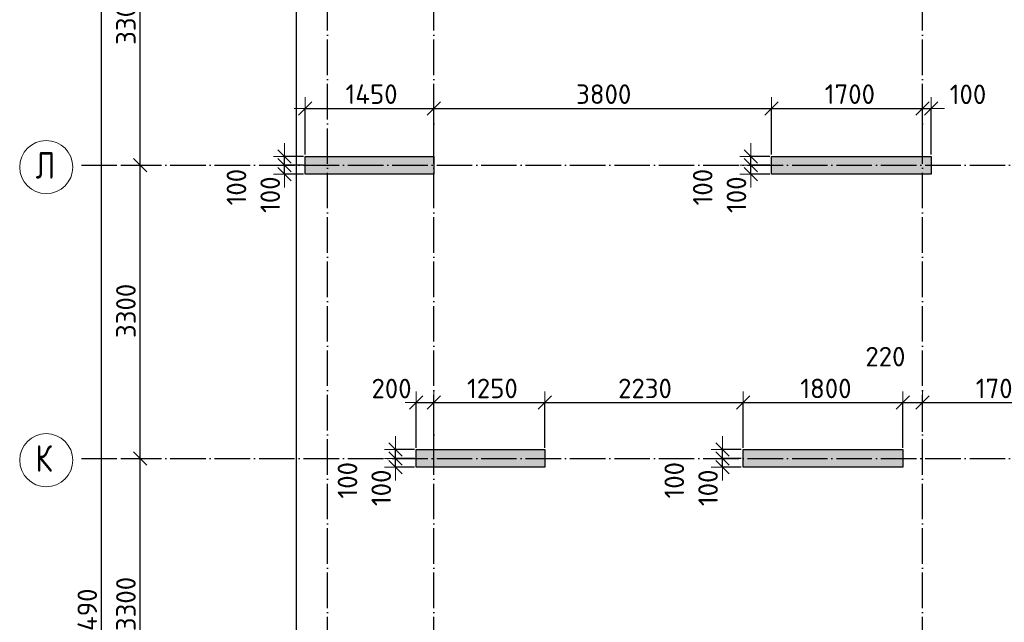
# Model space of a CAD drawing. Header units: millimetres. Extents: x -3495 to 112233, y -3287 to 47686.
# Tile 34 of 43: x 46535 to 57622, y 23255 to 30039. Entities that reach past the tile are written whole.
import ezdxf

# ---------------------------------------------------------------- set-up
doc = ezdxf.new("R2010")
doc.units = ezdxf.units.MM
doc.header["$PDMODE"] = 65
doc.linetypes.add('______11', pattern=[500, 400, -50, 0, -50])
doc.linetypes.add('______5', pattern=[1100, 800, -100, 100, -100])
doc.layers.add('Standard', color=7, linetype='Continuous', lineweight=25)
doc.layers.add('Размерная линия_ общее', color=7, linetype='Continuous', lineweight=13)
doc.layers.add('Осевая линия_ общее', color=7, linetype='______5', lineweight=13, true_color=0xa0a0a0)
doc.styles.add('ISOCPEUR', font='isocpeur.ttf')
doc.dimstyles.new('DIMSTYLE_3', dxfattribs={"dimtxt": 220, "dimasz": 250, "dimexe": 0, "dimexo": 0, "dimgap": 110, "dimtad": 2, "dimdec": 0, "dimrnd": 5, "dimzin": 12, "dimdsep": 46, "dimtxsty": 'ISOCPEUR', "dimblk1": 'ALL_ML_STRICH', "dimblk2": 'ALL_ML_STRICH', "dimsah": 1, "dimcen": 0, "dimclrd": 7, "dimclre": 256, "dimclrt": 7, "dimadec": 0, "dimazin": 0, "dimtfac": 1, "dimtdec": 0, "dimtix": 1, "dimtmove": 2, "dimatfit": 3, "dimfxl": 0, "dimtzin": 0, "dimlwd": 0, "dimlwe": -3, "dimarcsym": 0})
doc.dimstyles.new('DIMSTYLE_8', dxfattribs={"dimtxt": 220, "dimasz": 250, "dimexe": 0, "dimexo": 0, "dimgap": 110, "dimtad": 2, "dimdec": 0, "dimrnd": 5, "dimzin": 12, "dimdsep": 46, "dimtxsty": 'ISOCPEUR', "dimblk1": 'ALL_ML_STRICH', "dimblk2": 'ALL_ML_STRICH', "dimsah": 1, "dimcen": 0, "dimclrd": 7, "dimclre": 256, "dimclrt": 7, "dimadec": 0, "dimazin": 0, "dimtfac": 1, "dimtdec": 0, "dimtix": 1, "dimtmove": 2, "dimatfit": 3, "dimfxl": 0, "dimtvp": 1.2, "dimtzin": 0, "dimlwd": 0, "dimlwe": -3, "dimarcsym": 0})

# ---------------------------------------------------------------- blocks, each defined once
blk = doc.blocks.new('ALL_ML_STRICH')
at = {"color": 0, "linetype": 'ByBlock', "lineweight": -2}
for p, q in [((0, -0.5), (0, 0.5)), ((-1, 0), (0.5, 0)), ((-0.3, -0.3), (0.3, 0.3))]:
    blk.add_line(p, q, dxfattribs=at)
blk = doc.blocks.new('*D29')
at = {"layer": 'DEFPOINTS', "color": 7, "linetype": 'Continuous', "lineweight": 13, "transparency": 33554687}
for p in [(47582, 46490), (47217, 0), (47456, 0)]:
    blk.add_point(p, dxfattribs=at)
at = {"layer": 'Размерная линия_ общее', "color": 253, "linetype": 'Continuous', "lineweight": -2, "true_color": 0xa0a0a0, "transparency": 33554687}
for p, q in [((47562, 46490), (47456, 46490)), ((47237, 0), (47456, 0))]:
    blk.add_line(p, q, dxfattribs=at)
at = {"layer": 'Размерная линия_ общее', "color": 7, "linetype": 'Continuous', "lineweight": -2, "transparency": 33554687}
blk.add_line((47456, 0), (47456, 46490), dxfattribs=at)
at = {"layer": 'Размерная линия_ общее', "color": 7, "linetype": 'Continuous', "lineweight": 13, "transparency": 33554687, "xscale": 250, "yscale": 250, "zscale": 250}
for p, rotation in [((47456, 46490), 90), ((47456, 0), 270)]:
    blk.add_blockref('ALL_ML_STRICH', p, dxfattribs=dict(at, rotation=rotation))
at = {"layer": 'Размерная линия_ общее', "color": 7, "linetype": 'Continuous', "lineweight": 13, "transparency": 33554687, "insert": (47296, 23234), "char_height": 220, "width": 1100, "attachment_point": 5, "rotation": 90, "style": 'ISOCPEUR'}
blk.add_mtext('\\A1;{46490}', dxfattribs=at)
blk = doc.blocks.new('*D37')
at = {"layer": 'DEFPOINTS', "color": 7, "linetype": 'Continuous', "lineweight": 13, "transparency": 33554687}
for p in [(47576, 25100), (47576, 21800), (47891, 21800)]:
    blk.add_point(p, dxfattribs=at)
at = {"layer": 'Размерная линия_ общее', "color": 253, "linetype": 'Continuous', "lineweight": -2, "true_color": 0xa0a0a0, "transparency": 33554687}
for p, q in [((47676, 25100), (47891, 25100)), ((47676, 21800), (47891, 21800))]:
    blk.add_line(p, q, dxfattribs=at)
at = {"layer": 'Размерная линия_ общее', "color": 7, "linetype": 'Continuous', "lineweight": -2, "transparency": 33554687}
blk.add_line((47891, 21800), (47891, 25100), dxfattribs=at)
at = {"layer": 'Размерная линия_ общее', "color": 7, "linetype": 'Continuous', "lineweight": 13, "transparency": 33554687, "xscale": 250, "yscale": 250, "zscale": 250}
for p, rotation in [((47891, 25100), 90), ((47891, 21800), 270)]:
    blk.add_blockref('ALL_ML_STRICH', p, dxfattribs=dict(at, rotation=rotation))
at = {"layer": 'Размерная линия_ общее', "color": 7, "linetype": 'Continuous', "lineweight": 13, "transparency": 33554687, "insert": (47731, 23461), "char_height": 220, "width": 880, "attachment_point": 5, "rotation": 90, "style": 'ISOCPEUR'}
blk.add_mtext('\\A1;{3300}', dxfattribs=at)
blk = doc.blocks.new('*D38')
at = {"layer": 'DEFPOINTS', "color": 7, "linetype": 'Continuous', "lineweight": 13, "transparency": 33554687}
for p in [(47576, 28400), (47576, 25100), (47891, 25100)]:
    blk.add_point(p, dxfattribs=at)
at = {"layer": 'Размерная линия_ общее', "color": 253, "linetype": 'Continuous', "lineweight": -2, "true_color": 0xa0a0a0, "transparency": 33554687}
for p, q in [((47676, 28400), (47891, 28400)), ((47676, 25100), (47891, 25100))]:
    blk.add_line(p, q, dxfattribs=at)
at = {"layer": 'Размерная линия_ общее', "color": 7, "linetype": 'Continuous', "lineweight": -2, "transparency": 33554687}
blk.add_line((47891, 25100), (47891, 28400), dxfattribs=at)
at = {"layer": 'Размерная линия_ общее', "color": 7, "linetype": 'Continuous', "lineweight": 13, "transparency": 33554687, "xscale": 250, "yscale": 250, "zscale": 250}
for p, rotation in [((47891, 28400), 90), ((47891, 25100), 270)]:
    blk.add_blockref('ALL_ML_STRICH', p, dxfattribs=dict(at, rotation=rotation))
at = {"layer": 'Размерная линия_ общее', "color": 7, "linetype": 'Continuous', "lineweight": 13, "transparency": 33554687, "insert": (47731, 26761), "char_height": 220, "width": 880, "attachment_point": 5, "rotation": 90, "style": 'ISOCPEUR'}
blk.add_mtext('\\A1;{3300}', dxfattribs=at)
blk = doc.blocks.new('*D39')
at = {"layer": 'DEFPOINTS', "color": 7, "linetype": 'Continuous', "lineweight": 13, "transparency": 33554687}
for p in [(47576, 31700), (47576, 28400), (47891, 28400)]:
    blk.add_point(p, dxfattribs=at)
at = {"layer": 'Размерная линия_ общее', "color": 253, "linetype": 'Continuous', "lineweight": -2, "true_color": 0xa0a0a0, "transparency": 33554687}
for p, q in [((47676, 31700), (47891, 31700)), ((47676, 28400), (47891, 28400))]:
    blk.add_line(p, q, dxfattribs=at)
at = {"layer": 'Размерная линия_ общее', "color": 7, "linetype": 'Continuous', "lineweight": -2, "transparency": 33554687}
blk.add_line((47891, 28400), (47891, 31700), dxfattribs=at)
at = {"layer": 'Размерная линия_ общее', "color": 7, "linetype": 'Continuous', "lineweight": 13, "transparency": 33554687, "xscale": 250, "yscale": 250, "zscale": 250}
for p, rotation in [((47891, 31700), 90), ((47891, 28400), 270)]:
    blk.add_blockref('ALL_ML_STRICH', p, dxfattribs=dict(at, rotation=rotation))
at = {"layer": 'Размерная линия_ общее', "color": 7, "linetype": 'Continuous', "lineweight": 13, "transparency": 33554687, "insert": (47731, 30061), "char_height": 220, "width": 880, "attachment_point": 5, "rotation": 90, "style": 'ISOCPEUR'}
blk.add_mtext('\\A1;{3300}', dxfattribs=at)
blk = doc.blocks.new('СЛОЖНЫЙ_ОБЪЕКТ_0')
at = {"layer": 'Осевая линия_ общее', "color": 253, "linetype": '______11', "lineweight": -3, "true_color": 0xa0a0a0, "transparency": 33554687}
for p, q in [((50000, -2590), (50000, 47490)), ((51200, -2590), (51200, 47490)), ((56700, -2590), (56700, 47490)), ((47230, 28400), (64470, 28400)), ((47230, 25100), (64470, 25100))]:
    blk.add_line(p, q, dxfattribs=at)
at = {"layer": 'Осевая линия_ общее', "color": 7, "linetype": 'Continuous', "lineweight": 13, "transparency": 33554687}
for centre in [(46834, 28380), (46834, 25080)]:
    blk.add_circle(centre, 299, dxfattribs=at)
at = {"layer": 'Осевая линия_ общее', "color": 7, "linetype": 'Continuous', "lineweight": 13, "transparency": 33554687, "char_height": 300, "width": 359.83, "attachment_point": 7, "style": 'ISOCPEUR'}
for s, insert in [('\\W0.80;Л', (46714, 28250)), ('\\W0.80;К', (46714, 24950))]:
    blk.add_mtext(s, dxfattribs=dict(at, insert=insert))
blk = doc.blocks.new('*D183')
at = {"layer": 'DEFPOINTS', "color": 7, "linetype": 'Continuous', "lineweight": 13, "transparency": 33554687}
for p in [(49750, 29041), (49750, 28500), (51200, 28500)]:
    blk.add_point(p, dxfattribs=at)
at = {"layer": 'Размерная линия_ общее', "color": 253, "linetype": 'Continuous', "lineweight": -2, "true_color": 0xa0a0a0, "transparency": 33554687}
for p, q in [((49750, 28520), (49750, 29041)), ((51200, 28520), (51200, 29041))]:
    blk.add_line(p, q, dxfattribs=at)
at = {"layer": 'Размерная линия_ общее', "color": 7, "linetype": 'Continuous', "lineweight": -2, "transparency": 33554687}
blk.add_line((49750, 29041), (51200, 29041), dxfattribs=at)
at = {"layer": 'Размерная линия_ общее', "color": 7, "linetype": 'Continuous', "lineweight": 13, "transparency": 33554687, "xscale": 250, "yscale": 250, "zscale": 250, "rotation": 180}
blk.add_blockref('ALL_ML_STRICH', (49750, 29041), dxfattribs=at)
at = {"layer": 'Размерная линия_ общее', "color": 7, "linetype": 'Continuous', "lineweight": 13, "transparency": 33554687, "xscale": 250, "yscale": 250, "zscale": 250}
blk.add_blockref('ALL_ML_STRICH', (51200, 29041), dxfattribs=at)
at = {"layer": 'Размерная линия_ общее', "color": 7, "linetype": 'Continuous', "lineweight": 13, "transparency": 33554687, "insert": (50497, 29201), "char_height": 220, "width": 880, "attachment_point": 5, "style": 'ISOCPEUR'}
blk.add_mtext('\\A1;{1450}', dxfattribs=at)
blk = doc.blocks.new('*D184')
at = {"layer": 'DEFPOINTS', "color": 7, "linetype": 'Continuous', "lineweight": 13, "transparency": 33554687}
for p in [(51200, 29041), (51200, 28500), (55000, 28500)]:
    blk.add_point(p, dxfattribs=at)
at = {"layer": 'Размерная линия_ общее', "color": 253, "linetype": 'Continuous', "lineweight": -2, "true_color": 0xa0a0a0, "transparency": 33554687}
for p, q in [((51200, 28520), (51200, 29041)), ((55000, 28520), (55000, 29041))]:
    blk.add_line(p, q, dxfattribs=at)
at = {"layer": 'Размерная линия_ общее', "color": 7, "linetype": 'Continuous', "lineweight": -2, "transparency": 33554687}
blk.add_line((51200, 29041), (55000, 29041), dxfattribs=at)
at = {"layer": 'Размерная линия_ общее', "color": 7, "linetype": 'Continuous', "lineweight": 13, "transparency": 33554687, "xscale": 250, "yscale": 250, "zscale": 250, "rotation": 180}
blk.add_blockref('ALL_ML_STRICH', (51200, 29041), dxfattribs=at)
at = {"layer": 'Размерная линия_ общее', "color": 7, "linetype": 'Continuous', "lineweight": 13, "transparency": 33554687, "xscale": 250, "yscale": 250, "zscale": 250}
blk.add_blockref('ALL_ML_STRICH', (55000, 29041), dxfattribs=at)
at = {"layer": 'Размерная линия_ общее', "color": 7, "linetype": 'Continuous', "lineweight": 13, "transparency": 33554687, "insert": (53111, 29201), "char_height": 220, "width": 880, "attachment_point": 5, "style": 'ISOCPEUR'}
blk.add_mtext('\\A1;{3800}', dxfattribs=at)
blk = doc.blocks.new('*D185')
at = {"layer": 'DEFPOINTS', "color": 7, "linetype": 'Continuous', "lineweight": 13, "transparency": 33554687}
for p in [(55000, 29041), (55000, 28500), (56700, 28400)]:
    blk.add_point(p, dxfattribs=at)
at = {"layer": 'Размерная линия_ общее', "color": 253, "linetype": 'Continuous', "lineweight": -2, "true_color": 0xa0a0a0, "transparency": 33554687}
for p, q in [((55000, 28520), (55000, 29041)), ((56700, 28420), (56700, 29041))]:
    blk.add_line(p, q, dxfattribs=at)
at = {"layer": 'Размерная линия_ общее', "color": 7, "linetype": 'Continuous', "lineweight": -2, "transparency": 33554687}
blk.add_line((55000, 29041), (56700, 29041), dxfattribs=at)
at = {"layer": 'Размерная линия_ общее', "color": 7, "linetype": 'Continuous', "lineweight": 13, "transparency": 33554687, "xscale": 250, "yscale": 250, "zscale": 250, "rotation": 180}
blk.add_blockref('ALL_ML_STRICH', (55000, 29041), dxfattribs=at)
at = {"layer": 'Размерная линия_ общее', "color": 7, "linetype": 'Continuous', "lineweight": 13, "transparency": 33554687, "xscale": 250, "yscale": 250, "zscale": 250}
blk.add_blockref('ALL_ML_STRICH', (56700, 29041), dxfattribs=at)
at = {"layer": 'Размерная линия_ общее', "color": 7, "linetype": 'Continuous', "lineweight": 13, "transparency": 33554687, "insert": (55883, 29201), "char_height": 220, "width": 880, "attachment_point": 5, "style": 'ISOCPEUR'}
blk.add_mtext('\\A1;{1700}', dxfattribs=at)
blk = doc.blocks.new('*D186')
at = {"layer": 'DEFPOINTS', "color": 7, "linetype": 'Continuous', "lineweight": 13, "transparency": 33554687}
for p in [(56700, 29041), (56800, 28500), (56700, 28400)]:
    blk.add_point(p, dxfattribs=at)
at = {"layer": 'Размерная линия_ общее', "color": 253, "linetype": 'Continuous', "lineweight": -2, "true_color": 0xa0a0a0, "transparency": 33554687}
for p, q in [((56700, 28420), (56700, 29041)), ((56800, 28520), (56800, 29041))]:
    blk.add_line(p, q, dxfattribs=at)
at = {"layer": 'Размерная линия_ общее', "color": 7, "linetype": 'Continuous', "lineweight": -2, "transparency": 33554687}
blk.add_line((56700, 29041), (56800, 29041), dxfattribs=at)
at = {"layer": 'Размерная линия_ общее', "color": 7, "linetype": 'Continuous', "lineweight": 13, "transparency": 33554687, "xscale": 250, "yscale": 250, "zscale": 250}
blk.add_blockref('ALL_ML_STRICH', (56800, 29041), dxfattribs=at)
at = {"layer": 'Размерная линия_ общее', "color": 7, "linetype": 'Continuous', "lineweight": 13, "transparency": 33554687, "xscale": 250, "yscale": 250, "zscale": 250, "rotation": 180}
blk.add_blockref('ALL_ML_STRICH', (56700, 29041), dxfattribs=at)
at = {"layer": 'Размерная линия_ общее', "color": 7, "linetype": 'Continuous', "lineweight": 13, "transparency": 33554687, "insert": (57213, 29199), "char_height": 220, "width": 660, "attachment_point": 5, "style": 'ISOCPEUR'}
blk.add_mtext('\\A1;{100}', dxfattribs=at)
blk = doc.blocks.new('*D238')
at = {"layer": 'DEFPOINTS', "color": 7, "linetype": 'Continuous', "lineweight": 13, "transparency": 33554687}
for p in [(55000, 28400), (54768, 28300), (55000, 28300)]:
    blk.add_point(p, dxfattribs=at)
at = {"layer": 'Размерная линия_ общее', "color": 253, "linetype": 'Continuous', "lineweight": -2, "true_color": 0xa0a0a0, "transparency": 33554687}
for p, q in [((54980, 28400), (54768, 28400)), ((54980, 28300), (54768, 28300))]:
    blk.add_line(p, q, dxfattribs=at)
at = {"layer": 'Размерная линия_ общее', "color": 7, "linetype": 'Continuous', "lineweight": -2, "transparency": 33554687}
blk.add_line((54768, 28300), (54768, 28400), dxfattribs=at)
at = {"layer": 'Размерная линия_ общее', "color": 7, "linetype": 'Continuous', "lineweight": 13, "transparency": 33554687, "xscale": 250, "yscale": 250, "zscale": 250}
for p, rotation in [((54768, 28300), 270), ((54768, 28400), 90)]:
    blk.add_blockref('ALL_ML_STRICH', p, dxfattribs=dict(at, rotation=rotation))
at = {"layer": 'Размерная линия_ общее', "color": 7, "linetype": 'Continuous', "lineweight": 13, "transparency": 33554687, "insert": (54606, 28069), "char_height": 220, "width": 660, "attachment_point": 5, "rotation": 90, "style": 'ISOCPEUR'}
blk.add_mtext('\\A1;{100}', dxfattribs=at)
blk = doc.blocks.new('*D239')
at = {"layer": 'DEFPOINTS', "color": 7, "linetype": 'Continuous', "lineweight": 13, "transparency": 33554687}
for p in [(55000, 28500), (54768, 28400), (55000, 28400)]:
    blk.add_point(p, dxfattribs=at)
at = {"layer": 'Размерная линия_ общее', "color": 253, "linetype": 'Continuous', "lineweight": -2, "true_color": 0xa0a0a0, "transparency": 33554687}
for p, q in [((54980, 28500), (54768, 28500)), ((54980, 28400), (54768, 28400))]:
    blk.add_line(p, q, dxfattribs=at)
at = {"layer": 'Размерная линия_ общее', "color": 7, "linetype": 'Continuous', "lineweight": -2, "transparency": 33554687}
blk.add_line((54768, 28400), (54768, 28500), dxfattribs=at)
at = {"layer": 'Размерная линия_ общее', "color": 7, "linetype": 'Continuous', "lineweight": 13, "transparency": 33554687, "xscale": 250, "yscale": 250, "zscale": 250}
for p, rotation in [((54768, 28400), 270), ((54768, 28500), 90)]:
    blk.add_blockref('ALL_ML_STRICH', p, dxfattribs=dict(at, rotation=rotation))
at = {"layer": 'Размерная линия_ общее', "color": 7, "linetype": 'Continuous', "lineweight": 13, "transparency": 33554687, "insert": (54226, 28154), "char_height": 220, "width": 660, "attachment_point": 5, "rotation": 90, "style": 'ISOCPEUR'}
blk.add_mtext('\\A1;{100}', dxfattribs=at)
blk = doc.blocks.new('*D240')
at = {"layer": 'DEFPOINTS', "color": 7, "linetype": 'Continuous', "lineweight": 13, "transparency": 33554687}
for p in [(54680, 25100), (54448, 25000), (54680, 25000)]:
    blk.add_point(p, dxfattribs=at)
at = {"layer": 'Размерная линия_ общее', "color": 253, "linetype": 'Continuous', "lineweight": -2, "true_color": 0xa0a0a0, "transparency": 33554687}
for p, q in [((54660, 25100), (54448, 25100)), ((54660, 25000), (54448, 25000))]:
    blk.add_line(p, q, dxfattribs=at)
at = {"layer": 'Размерная линия_ общее', "color": 7, "linetype": 'Continuous', "lineweight": -2, "transparency": 33554687}
blk.add_line((54448, 25000), (54448, 25100), dxfattribs=at)
at = {"layer": 'Размерная линия_ общее', "color": 7, "linetype": 'Continuous', "lineweight": 13, "transparency": 33554687, "xscale": 250, "yscale": 250, "zscale": 250}
for p, rotation in [((54448, 25000), 270), ((54448, 25100), 90)]:
    blk.add_blockref('ALL_ML_STRICH', p, dxfattribs=dict(at, rotation=rotation))
at = {"layer": 'Размерная линия_ общее', "color": 7, "linetype": 'Continuous', "lineweight": 13, "transparency": 33554687, "insert": (54286, 24769), "char_height": 220, "width": 660, "attachment_point": 5, "rotation": 90, "style": 'ISOCPEUR'}
blk.add_mtext('\\A1;{100}', dxfattribs=at)
blk = doc.blocks.new('*D241')
at = {"layer": 'DEFPOINTS', "color": 7, "linetype": 'Continuous', "lineweight": 13, "transparency": 33554687}
for p in [(54680, 25200), (54448, 25100), (54680, 25100)]:
    blk.add_point(p, dxfattribs=at)
at = {"layer": 'Размерная линия_ общее', "color": 253, "linetype": 'Continuous', "lineweight": -2, "true_color": 0xa0a0a0, "transparency": 33554687}
for p, q in [((54660, 25200), (54448, 25200)), ((54660, 25100), (54448, 25100))]:
    blk.add_line(p, q, dxfattribs=at)
at = {"layer": 'Размерная линия_ общее', "color": 7, "linetype": 'Continuous', "lineweight": -2, "transparency": 33554687}
blk.add_line((54448, 25100), (54448, 25200), dxfattribs=at)
at = {"layer": 'Размерная линия_ общее', "color": 7, "linetype": 'Continuous', "lineweight": 13, "transparency": 33554687, "xscale": 250, "yscale": 250, "zscale": 250}
for p, rotation in [((54448, 25100), 270), ((54448, 25200), 90)]:
    blk.add_blockref('ALL_ML_STRICH', p, dxfattribs=dict(at, rotation=rotation))
at = {"layer": 'Размерная линия_ общее', "color": 7, "linetype": 'Continuous', "lineweight": 13, "transparency": 33554687, "insert": (53906, 24854), "char_height": 220, "width": 660, "attachment_point": 5, "rotation": 90, "style": 'ISOCPEUR'}
blk.add_mtext('\\A1;{100}', dxfattribs=at)
blk = doc.blocks.new('*D286')
at = {"layer": 'DEFPOINTS', "color": 7, "linetype": 'Continuous', "lineweight": 13, "transparency": 33554687}
for p in [(49750, 28400), (49518, 28300), (49750, 28300)]:
    blk.add_point(p, dxfattribs=at)
at = {"layer": 'Размерная линия_ общее', "color": 253, "linetype": 'Continuous', "lineweight": -2, "true_color": 0xa0a0a0, "transparency": 33554687}
for p, q in [((49730, 28400), (49518, 28400)), ((49730, 28300), (49518, 28300))]:
    blk.add_line(p, q, dxfattribs=at)
at = {"layer": 'Размерная линия_ общее', "color": 7, "linetype": 'Continuous', "lineweight": -2, "transparency": 33554687}
blk.add_line((49518, 28300), (49518, 28400), dxfattribs=at)
at = {"layer": 'Размерная линия_ общее', "color": 7, "linetype": 'Continuous', "lineweight": 13, "transparency": 33554687, "xscale": 250, "yscale": 250, "zscale": 250}
for p, rotation in [((49518, 28300), 270), ((49518, 28400), 90)]:
    blk.add_blockref('ALL_ML_STRICH', p, dxfattribs=dict(at, rotation=rotation))
at = {"layer": 'Размерная линия_ общее', "color": 7, "linetype": 'Continuous', "lineweight": 13, "transparency": 33554687, "insert": (49356, 28069), "char_height": 220, "width": 660, "attachment_point": 5, "rotation": 90, "style": 'ISOCPEUR'}
blk.add_mtext('\\A1;{100}', dxfattribs=at)
blk = doc.blocks.new('*D287')
at = {"layer": 'DEFPOINTS', "color": 7, "linetype": 'Continuous', "lineweight": 13, "transparency": 33554687}
for p in [(49750, 28500), (49518, 28400), (49750, 28400)]:
    blk.add_point(p, dxfattribs=at)
at = {"layer": 'Размерная линия_ общее', "color": 253, "linetype": 'Continuous', "lineweight": -2, "true_color": 0xa0a0a0, "transparency": 33554687}
for p, q in [((49730, 28500), (49518, 28500)), ((49730, 28400), (49518, 28400))]:
    blk.add_line(p, q, dxfattribs=at)
at = {"layer": 'Размерная линия_ общее', "color": 7, "linetype": 'Continuous', "lineweight": -2, "transparency": 33554687}
blk.add_line((49518, 28400), (49518, 28500), dxfattribs=at)
at = {"layer": 'Размерная линия_ общее', "color": 7, "linetype": 'Continuous', "lineweight": 13, "transparency": 33554687, "xscale": 250, "yscale": 250, "zscale": 250}
for p, rotation in [((49518, 28400), 270), ((49518, 28500), 90)]:
    blk.add_blockref('ALL_ML_STRICH', p, dxfattribs=dict(at, rotation=rotation))
at = {"layer": 'Размерная линия_ общее', "color": 7, "linetype": 'Continuous', "lineweight": 13, "transparency": 33554687, "insert": (48976, 28154), "char_height": 220, "width": 660, "attachment_point": 5, "rotation": 90, "style": 'ISOCPEUR'}
blk.add_mtext('\\A1;{100}', dxfattribs=at)
blk = doc.blocks.new('*D288')
at = {"layer": 'DEFPOINTS', "color": 7, "linetype": 'Continuous', "lineweight": 13, "transparency": 33554687}
for p in [(51000, 25100), (50768, 25000), (51000, 25000)]:
    blk.add_point(p, dxfattribs=at)
at = {"layer": 'Размерная линия_ общее', "color": 253, "linetype": 'Continuous', "lineweight": -2, "true_color": 0xa0a0a0, "transparency": 33554687}
for p, q in [((50980, 25100), (50768, 25100)), ((50980, 25000), (50768, 25000))]:
    blk.add_line(p, q, dxfattribs=at)
at = {"layer": 'Размерная линия_ общее', "color": 7, "linetype": 'Continuous', "lineweight": -2, "transparency": 33554687}
blk.add_line((50768, 25000), (50768, 25100), dxfattribs=at)
at = {"layer": 'Размерная линия_ общее', "color": 7, "linetype": 'Continuous', "lineweight": 13, "transparency": 33554687, "xscale": 250, "yscale": 250, "zscale": 250}
for p, rotation in [((50768, 25000), 270), ((50768, 25100), 90)]:
    blk.add_blockref('ALL_ML_STRICH', p, dxfattribs=dict(at, rotation=rotation))
at = {"layer": 'Размерная линия_ общее', "color": 7, "linetype": 'Continuous', "lineweight": 13, "transparency": 33554687, "insert": (50606, 24769), "char_height": 220, "width": 660, "attachment_point": 5, "rotation": 90, "style": 'ISOCPEUR'}
blk.add_mtext('\\A1;{100}', dxfattribs=at)
blk = doc.blocks.new('*D289')
at = {"layer": 'DEFPOINTS', "color": 7, "linetype": 'Continuous', "lineweight": 13, "transparency": 33554687}
for p in [(51000, 25200), (50768, 25100), (51000, 25100)]:
    blk.add_point(p, dxfattribs=at)
at = {"layer": 'Размерная линия_ общее', "color": 253, "linetype": 'Continuous', "lineweight": -2, "true_color": 0xa0a0a0, "transparency": 33554687}
for p, q in [((50980, 25200), (50768, 25200)), ((50980, 25100), (50768, 25100))]:
    blk.add_line(p, q, dxfattribs=at)
at = {"layer": 'Размерная линия_ общее', "color": 7, "linetype": 'Continuous', "lineweight": -2, "transparency": 33554687}
blk.add_line((50768, 25100), (50768, 25200), dxfattribs=at)
at = {"layer": 'Размерная линия_ общее', "color": 7, "linetype": 'Continuous', "lineweight": 13, "transparency": 33554687, "xscale": 250, "yscale": 250, "zscale": 250}
for p, rotation in [((50768, 25100), 270), ((50768, 25200), 90)]:
    blk.add_blockref('ALL_ML_STRICH', p, dxfattribs=dict(at, rotation=rotation))
at = {"layer": 'Размерная линия_ общее', "color": 7, "linetype": 'Continuous', "lineweight": 13, "transparency": 33554687, "insert": (50226, 24854), "char_height": 220, "width": 660, "attachment_point": 5, "rotation": 90, "style": 'ISOCPEUR'}
blk.add_mtext('\\A1;{100}', dxfattribs=at)
blk = doc.blocks.new('*D339')
at = {"layer": 'DEFPOINTS', "color": 7, "linetype": 'Continuous', "lineweight": 13, "transparency": 33554687}
for p in [(51000, 25728), (51000, 25200), (51200, 25200)]:
    blk.add_point(p, dxfattribs=at)
at = {"layer": 'Размерная линия_ общее', "color": 253, "linetype": 'Continuous', "lineweight": -2, "true_color": 0xa0a0a0, "transparency": 33554687}
for p, q in [((51000, 25220), (51000, 25728)), ((51200, 25220), (51200, 25728))]:
    blk.add_line(p, q, dxfattribs=at)
at = {"layer": 'Размерная линия_ общее', "color": 7, "linetype": 'Continuous', "lineweight": -2, "transparency": 33554687}
blk.add_line((51000, 25728), (51200, 25728), dxfattribs=at)
at = {"layer": 'Размерная линия_ общее', "color": 7, "linetype": 'Continuous', "lineweight": 13, "transparency": 33554687, "xscale": 250, "yscale": 250, "zscale": 250, "rotation": 180}
blk.add_blockref('ALL_ML_STRICH', (51000, 25728), dxfattribs=at)
at = {"layer": 'Размерная линия_ общее', "color": 7, "linetype": 'Continuous', "lineweight": 13, "transparency": 33554687, "xscale": 250, "yscale": 250, "zscale": 250}
blk.add_blockref('ALL_ML_STRICH', (51200, 25728), dxfattribs=at)
at = {"layer": 'Размерная линия_ общее', "color": 7, "linetype": 'Continuous', "lineweight": 13, "transparency": 33554687, "insert": (50722, 25887), "char_height": 220, "width": 660, "attachment_point": 5, "style": 'ISOCPEUR'}
blk.add_mtext('\\A1;{200}', dxfattribs=at)
blk = doc.blocks.new('*D340')
at = {"layer": 'DEFPOINTS', "color": 7, "linetype": 'Continuous', "lineweight": 13, "transparency": 33554687}
for p in [(51200, 25728), (51200, 25200), (52450, 25200)]:
    blk.add_point(p, dxfattribs=at)
at = {"layer": 'Размерная линия_ общее', "color": 253, "linetype": 'Continuous', "lineweight": -2, "true_color": 0xa0a0a0, "transparency": 33554687}
for p, q in [((51200, 25220), (51200, 25728)), ((52450, 25220), (52450, 25728))]:
    blk.add_line(p, q, dxfattribs=at)
at = {"layer": 'Размерная линия_ общее', "color": 7, "linetype": 'Continuous', "lineweight": -2, "transparency": 33554687}
blk.add_line((51200, 25728), (52450, 25728), dxfattribs=at)
at = {"layer": 'Размерная линия_ общее', "color": 7, "linetype": 'Continuous', "lineweight": 13, "transparency": 33554687, "xscale": 250, "yscale": 250, "zscale": 250, "rotation": 180}
blk.add_blockref('ALL_ML_STRICH', (51200, 25728), dxfattribs=at)
at = {"layer": 'Размерная линия_ общее', "color": 7, "linetype": 'Continuous', "lineweight": 13, "transparency": 33554687, "xscale": 250, "yscale": 250, "zscale": 250}
blk.add_blockref('ALL_ML_STRICH', (52450, 25728), dxfattribs=at)
at = {"layer": 'Размерная линия_ общее', "color": 7, "linetype": 'Continuous', "lineweight": 13, "transparency": 33554687, "insert": (51858, 25888), "char_height": 220, "width": 880, "attachment_point": 5, "style": 'ISOCPEUR'}
blk.add_mtext('\\A1;{1250}', dxfattribs=at)
blk = doc.blocks.new('*D341')
at = {"layer": 'DEFPOINTS', "color": 7, "linetype": 'Continuous', "lineweight": 13, "transparency": 33554687}
for p in [(52450, 25728), (52450, 25200), (54680, 25200)]:
    blk.add_point(p, dxfattribs=at)
at = {"layer": 'Размерная линия_ общее', "color": 253, "linetype": 'Continuous', "lineweight": -2, "true_color": 0xa0a0a0, "transparency": 33554687}
for p, q in [((52450, 25220), (52450, 25728)), ((54680, 25220), (54680, 25728))]:
    blk.add_line(p, q, dxfattribs=at)
at = {"layer": 'Размерная линия_ общее', "color": 7, "linetype": 'Continuous', "lineweight": -2, "transparency": 33554687}
blk.add_line((52450, 25728), (54680, 25728), dxfattribs=at)
at = {"layer": 'Размерная линия_ общее', "color": 7, "linetype": 'Continuous', "lineweight": 13, "transparency": 33554687, "xscale": 250, "yscale": 250, "zscale": 250, "rotation": 180}
blk.add_blockref('ALL_ML_STRICH', (52450, 25728), dxfattribs=at)
at = {"layer": 'Размерная линия_ общее', "color": 7, "linetype": 'Continuous', "lineweight": 13, "transparency": 33554687, "xscale": 250, "yscale": 250, "zscale": 250}
blk.add_blockref('ALL_ML_STRICH', (54680, 25728), dxfattribs=at)
at = {"layer": 'Размерная линия_ общее', "color": 7, "linetype": 'Continuous', "lineweight": 13, "transparency": 33554687, "insert": (53576, 25888), "char_height": 220, "width": 880, "attachment_point": 5, "style": 'ISOCPEUR'}
blk.add_mtext('\\A1;{2230}', dxfattribs=at)
blk = doc.blocks.new('*D342')
at = {"layer": 'DEFPOINTS', "color": 7, "linetype": 'Continuous', "lineweight": 13, "transparency": 33554687}
for p in [(54680, 25728), (54680, 25200), (56480, 25200)]:
    blk.add_point(p, dxfattribs=at)
at = {"layer": 'Размерная линия_ общее', "color": 253, "linetype": 'Continuous', "lineweight": -2, "true_color": 0xa0a0a0, "transparency": 33554687}
for p, q in [((54680, 25220), (54680, 25728)), ((56480, 25220), (56480, 25728))]:
    blk.add_line(p, q, dxfattribs=at)
at = {"layer": 'Размерная линия_ общее', "color": 7, "linetype": 'Continuous', "lineweight": -2, "transparency": 33554687}
blk.add_line((54680, 25728), (56480, 25728), dxfattribs=at)
at = {"layer": 'Размерная линия_ общее', "color": 7, "linetype": 'Continuous', "lineweight": 13, "transparency": 33554687, "xscale": 250, "yscale": 250, "zscale": 250, "rotation": 180}
blk.add_blockref('ALL_ML_STRICH', (54680, 25728), dxfattribs=at)
at = {"layer": 'Размерная линия_ общее', "color": 7, "linetype": 'Continuous', "lineweight": 13, "transparency": 33554687, "xscale": 250, "yscale": 250, "zscale": 250}
blk.add_blockref('ALL_ML_STRICH', (56480, 25728), dxfattribs=at)
at = {"layer": 'Размерная линия_ общее', "color": 7, "linetype": 'Continuous', "lineweight": 13, "transparency": 33554687, "insert": (55613, 25888), "char_height": 220, "width": 880, "attachment_point": 5, "style": 'ISOCPEUR'}
blk.add_mtext('\\A1;{1800}', dxfattribs=at)
blk = doc.blocks.new('*D343')
at = {"layer": 'DEFPOINTS', "color": 7, "linetype": 'Continuous', "lineweight": 13, "transparency": 33554687}
for p in [(56480, 25728), (56700, 25380), (56480, 25200)]:
    blk.add_point(p, dxfattribs=at)
at = {"layer": 'Размерная линия_ общее', "color": 253, "linetype": 'Continuous', "lineweight": -2, "true_color": 0xa0a0a0, "transparency": 33554687}
for p, q in [((56480, 25220), (56480, 25728)), ((56700, 25400), (56700, 25728))]:
    blk.add_line(p, q, dxfattribs=at)
at = {"layer": 'Размерная линия_ общее', "color": 7, "linetype": 'Continuous', "lineweight": -2, "transparency": 33554687}
blk.add_line((56480, 25728), (56700, 25728), dxfattribs=at)
at = {"layer": 'Размерная линия_ общее', "color": 7, "linetype": 'Continuous', "lineweight": 13, "transparency": 33554687, "xscale": 250, "yscale": 250, "zscale": 250, "rotation": 180}
blk.add_blockref('ALL_ML_STRICH', (56480, 25728), dxfattribs=at)
at = {"layer": 'Размерная линия_ общее', "color": 7, "linetype": 'Continuous', "lineweight": 13, "transparency": 33554687, "xscale": 250, "yscale": 250, "zscale": 250}
blk.add_blockref('ALL_ML_STRICH', (56700, 25728), dxfattribs=at)
at = {"layer": 'Размерная линия_ общее', "color": 7, "linetype": 'Continuous', "lineweight": 13, "transparency": 33554687, "insert": (56283, 26246), "char_height": 220, "width": 660, "attachment_point": 5, "style": 'ISOCPEUR'}
blk.add_mtext('\\A1;{220}', dxfattribs=at)
blk = doc.blocks.new('*D344')
at = {"layer": 'DEFPOINTS', "color": 7, "linetype": 'Continuous', "lineweight": 13, "transparency": 33554687}
for p in [(56700, 25728), (58400, 25481), (56700, 25380)]:
    blk.add_point(p, dxfattribs=at)
at = {"layer": 'Размерная линия_ общее', "color": 253, "linetype": 'Continuous', "lineweight": -2, "true_color": 0xa0a0a0, "transparency": 33554687}
for p, q in [((56700, 25400), (56700, 25728)), ((58400, 25501), (58400, 25728))]:
    blk.add_line(p, q, dxfattribs=at)
at = {"layer": 'Размерная линия_ общее', "color": 7, "linetype": 'Continuous', "lineweight": -2, "transparency": 33554687}
blk.add_line((56700, 25728), (58400, 25728), dxfattribs=at)
at = {"layer": 'Размерная линия_ общее', "color": 7, "linetype": 'Continuous', "lineweight": 13, "transparency": 33554687, "xscale": 250, "yscale": 250, "zscale": 250, "rotation": 180}
blk.add_blockref('ALL_ML_STRICH', (56700, 25728), dxfattribs=at)
at = {"layer": 'Размерная линия_ общее', "color": 7, "linetype": 'Continuous', "lineweight": 13, "transparency": 33554687, "xscale": 250, "yscale": 250, "zscale": 250}
blk.add_blockref('ALL_ML_STRICH', (58400, 25728), dxfattribs=at)
at = {"layer": 'Размерная линия_ общее', "color": 7, "linetype": 'Continuous', "lineweight": 13, "transparency": 33554687, "insert": (57583, 25888), "char_height": 220, "width": 880, "attachment_point": 5, "style": 'ISOCPEUR'}
blk.add_mtext('\\A1;{1700}', dxfattribs=at)

msp = doc.modelspace()

# ---------------------------------------------------------------- hatches: boundary and pattern name
at = {"linetype": 'Continuous', "lineweight": 13, "transparency": 33554687}
for points in [[(49750, 28500), (49750, 28300), (51200, 28300), (51200, 28500)], [(55000, 28500), (55000, 28300), (56800, 28300), (56800, 28500)], [(51000, 25200), (51000, 25000), (52450, 25000), (52450, 25200)]]:
    msp.add_hatch(color=7, dxfattribs=at).paths.add_polyline_path(points)
at = {"layer": 'Standard', "linetype": 'Continuous', "lineweight": 13, "transparency": 33554687}
msp.add_hatch(color=7, dxfattribs=at).paths.add_polyline_path([(54680, 25200), (54680, 25000), (56480, 25000), (56480, 25200)])

# ---------------------------------------------------------------- linework, layer by layer
at = {"color": 7, "linetype": 'Continuous', "lineweight": -3, "transparency": 33554687}
for p, q in [((49750, 28300), (49750, 28500)), ((49750, 28500), (51200, 28500)), ((51200, 28500), (51200, 28300)), ((55000, 28300), (55000, 28500)), ((55000, 28500), (56800, 28500)), ((56800, 28500), (56800, 28300)), ((51200, 28300), (49750, 28300)), ((56800, 28300), (55000, 28300)), ((51000, 25000), (51000, 25200)), ((51000, 25200), (52450, 25200)), ((52450, 25200), (52450, 25000)), ((52450, 25000), (51000, 25000))]:
    msp.add_line(p, q, dxfattribs=at)
at = {"layer": 'Standard', "color": 7, "linetype": 'Continuous', "lineweight": -3, "transparency": 33554687}
for p, q in [((54680, 25000), (54680, 25200)), ((54680, 25200), (56480, 25200)), ((56480, 25200), (56480, 25000)), ((56480, 25000), (54680, 25000))]:
    msp.add_line(p, q, dxfattribs=at)
at = {"layer": 'Standard', "color": 7, "linetype": 'Continuous', "lineweight": 25, "transparency": 33554687}
msp.add_lwpolyline([(49650, -350.2), (75250, -350.2), (75250, 46690), (49650, 46690), (49650, -350.2)], dxfattribs=at)

# ---------------------------------------------------------------- block references
at = {"layer": 'Осевая линия_ общее', "color": 253, "linetype": '______11', "lineweight": -3, "true_color": 0xa0a0a0, "transparency": 33554687}
msp.add_blockref('СЛОЖНЫЙ_ОБЪЕКТ_0', (0, 0), dxfattribs=at)

# ---------------------------------------------------------------- dimensions: what is measured, and where the dimension line sits
at = {"layer": 'Размерная линия_ общее', "color": 7, "linetype": 'Continuous', "lineweight": 13, "transparency": 33554687}
for base, p1, p2, dimstyle, picture, middle in [((47455.8, 46490), (47237, 0), (47562.2, 46490), 'DIMSTYLE_3', '*D29', (47295.8, 23234)), ((47891.4, 31700), (47676.2, 28400), (47676.2, 31700), 'DIMSTYLE_3', '*D39', (47731.4, 30061)), ((49518, 28500), (49730, 28400), (49730, 28500), 'DIMSTYLE_8', '*D287', (48975.6, 28154.1)), ((54768, 28500), (54980, 28400), (54980, 28500), 'DIMSTYLE_8', '*D239', (54225.6, 28154.1)), ((47891.4, 28400), (47676.2, 25100), (47676.2, 28400), 'DIMSTYLE_3', '*D38', (47731.4, 26761)), ((49518, 28400), (49730, 28300), (49730, 28400), 'DIMSTYLE_8', '*D286', (49355.6, 28068.8)), ((54768, 28400), (54980, 28300), (54980, 28400), 'DIMSTYLE_8', '*D238', (54605.6, 28068.8)), ((50768, 25200), (50980, 25100), (50980, 25200), 'DIMSTYLE_8', '*D289', (50225.6, 24854.1)), ((54448, 25200), (54660, 25100), (54660, 25200), 'DIMSTYLE_8', '*D241', (53905.6, 24854.1)), ((47891.4, 25100), (47676.2, 21800), (47676.2, 25100), 'DIMSTYLE_3', '*D37', (47731.4, 23461)), ((50768, 25100), (50980, 25000), (50980, 25100), 'DIMSTYLE_8', '*D288', (50605.6, 24768.8)), ((54448, 25100), (54660, 25000), (54660, 25100), 'DIMSTYLE_8', '*D240', (54285.6, 24768.8))]:
    dim = msp.add_linear_dim(base=base, p1=p1, p2=p2, angle=90, dimstyle=dimstyle, override={"dimpost": '<>', "dimclrd": 7, "dimclre": 253, "dimclrt": 7, "dimlwd": 0, "dimlwe": 65533}, dxfattribs=at)
    dim.commit()
    dim.dimension.update_dxf_attribs({"geometry": picture, "text_midpoint": middle, "dimtype": 160})
for base, p1, p2, dimstyle, picture, middle in [((51200, 29041.1), (49750, 28520), (51200, 28520), 'DIMSTYLE_3', '*D183', (50497, 29201.1)), ((55000, 29041.1), (51200, 28520), (55000, 28520), 'DIMSTYLE_3', '*D184', (53111, 29201.1)), ((56700, 29041.1), (55000, 28520), (56700, 28420), 'DIMSTYLE_3', '*D185', (55883, 29201.1)), ((56800, 29041.1), (56700, 28420), (56800, 28520), 'DIMSTYLE_8', '*D186', (57212.7, 29198.8)), ((56700, 25727.8), (56480, 25220), (56700, 25399.6), 'DIMSTYLE_8', '*D343', (56283, 26246)), ((51200, 25727.8), (51000, 25220), (51200, 25220), 'DIMSTYLE_8', '*D339', (50721.5, 25887.4)), ((52450, 25727.8), (51200, 25220), (52450, 25220), 'DIMSTYLE_3', '*D340', (51858, 25887.8)), ((54680, 25727.8), (52450, 25220), (54680, 25220), 'DIMSTYLE_3', '*D341', (53576, 25887.8)), ((56480, 25727.8), (54680, 25220), (56480, 25220), 'DIMSTYLE_3', '*D342', (55613, 25887.8)), ((58400, 25727.8), (56700, 25399.6), (58400, 25500.6), 'DIMSTYLE_3', '*D344', (57583, 25887.8))]:
    dim = msp.add_linear_dim(base=base, p1=p1, p2=p2, dimstyle=dimstyle, override={"dimpost": '<>', "dimclrd": 7, "dimclre": 253, "dimclrt": 7, "dimlwd": 0, "dimlwe": 65533}, dxfattribs=at)
    dim.commit()
    dim.dimension.update_dxf_attribs({"geometry": picture, "text_midpoint": middle, "dimtype": 160})

doc.saveas('drawing.dxf')
